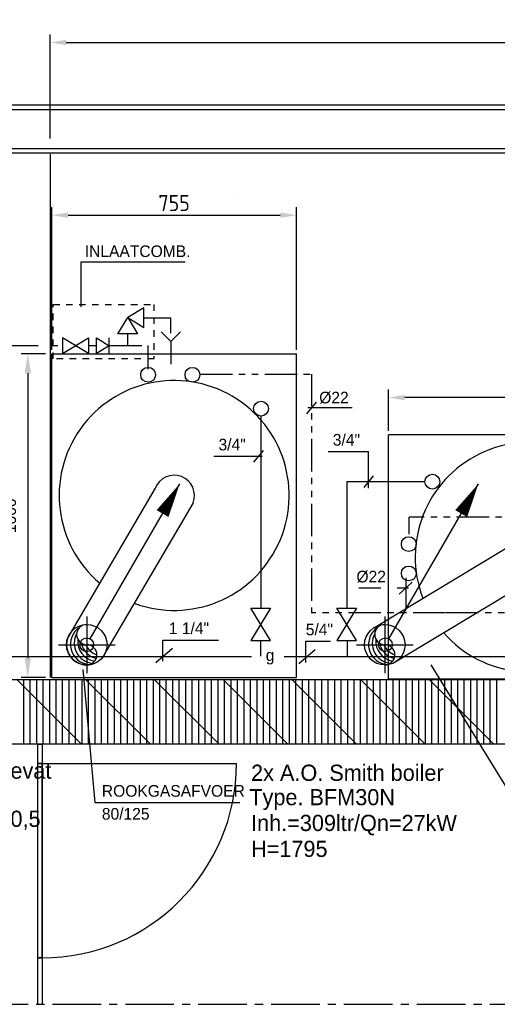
# Model space of a CAD drawing. Extents: x 3798 to 15678, y 462 to 8862.
# Tile 4 of 17: x 8122 to 9597, y 4296 to 7337. Entities that reach past the tile are written whole.
import ezdxf
from ezdxf.enums import TextEntityAlignment as Align

# ---------------------------------------------------------------- set-up
doc = ezdxf.new("R2010")
doc.units = 0
doc.header["$LTSCALE"] = 20
for name, pattern in [('2322109', [10, 5, -2, 1, -2]), ('2322110', [10, 5, -1, 1, -1, 1, -1]), ('2322111', [12, 5, -1, 1, -1, 1, -1, 1, -1]), ('2322134', [45, 40, -5]), ('CENTER2', [11.25, 7.5, -1.25, 1.25, -1.25]), ('CENTER4', [5, 3.125, -0.625, 0.625, -0.625]), ('HIDDEN', [2, 1, -1])]:
    doc.linetypes.add(name, pattern=pattern)
doc.layers.get('0').update_dxf_attribs({"linetype": 'CONTINUOUS'})
doc.layers.get('DEFPOINTS').update_dxf_attribs({"linetype": 'CONTINUOUS'})
for name, color, linetype in [('AL22----_BINNENWAND', 7, 'CONTINUOUS'), ('AL22----_CAMPINGWANDJE', 1, 'CONTINUOUS'), ('AL28----_KONSTRUKTIE', 3, 'CONTINUOUS'), ('AL32----_BINNENKOZ', 7, 'CONTINUOUS'), ('AL32----_DRAAIRICHTING', 1, 'CONTINUOUS'), ('ALXA1---_RASTER50', 12, 'CONTINUOUS'), ('ALXAB---_PREFABBETON', 1, 'CONTINUOUS'), ('WL$1----', 3, 'CONTINUOUS'), ('WL524---', 4, 'CONTINUOUS'), ('WL531---', 4, 'CONTINUOUS'), ('WL532---', 1, 'CONTINUOUS'), ('WL5327--', 4, 'CONTINUOUS'), ('WL541---', 4, 'CONTINUOUS'), ('WL561---', 4, 'CONTINUOUS'), ('WL561---_AANVOER', 4, 'CONTINUOUS'), ('WL570---_HARTLIJN', 7, 'CONTINUOUS'), ('WL570---_TOEVOER', 3, 'CONTINUOUS'), ('WM541---', 1, 'CONTINUOUS'), ('WM570---', 1, 'CONTINUOUS')]:
    doc.layers.add(name, color=color, linetype=linetype)
doc.styles.add('BURO-018', font='BUROFONT.shx', dxfattribs={"height": 36})
doc.styles.add('BURO-025', font='BUROFONT.shx', dxfattribs={"height": 50})
doc.styles.get("Standard").update_dxf_attribs({"font": 'ISOCP'})
doc.dimstyles.new('CEES', dxfattribs={"dimscale": 20, "dimtxt": 3, "dimasz": 3, "dimexe": 1, "dimexo": 1, "dimgap": 1.5, "dimtad": 0, "dimdec": 0, "dimzin": 0, "dimtxsty": 'BURO-018', "dimcen": -3, "dimdle": 1.25, "dimclrd": 1, "dimclre": 1, "dimclrt": 1, "dimazin": 3, "dimtfac": 0.75, "dimtdec": 0, "dimtofl": 0, "dimtmove": 0, "dimatfit": 3, "dimtvp": 1.5, "dimtolj": 1, "dimtzin": 0})
doc.dimstyles.new('ISO-25', dxfattribs={"dimscale": 20, "dimtxt": 2.5, "dimasz": 2.5, "dimexe": 1.25, "dimexo": 0.625, "dimtad": 1, "dimtih": 1, "dimdec": 4, "dimtxsty": 'STANDARD', "dimcen": 2.5, "dimazin": 3, "dimtfac": 1, "dimtdec": 4, "dimtmove": 0, "dimatfit": 3, "dimtvp": 1, "dimtolj": 1, "dimtzin": 0})

# ---------------------------------------------------------------- blocks, each defined once
blk = doc.blocks.new('*D24')
at = {"color": 0, "linetype": 'BYBLOCK'}
for p, q in [((8216.2, 6970.3), (8216.2, 7291.8)), ((11291.2, 6929), (11291.2, 7291.8)), ((8266.2, 7266.8), (11241.2, 7266.8))]:
    blk.add_line(p, q, dxfattribs=at)
for points in [[(8266.2, 7275.2), (8266.2, 7258.5), (8216.2, 7266.8)], [(11241.2, 7275.2), (11241.2, 7258.5), (11291.2, 7266.8)]]:
    blk.add_solid(points, dxfattribs=at)
at = {"layer": 'DEFPOINTS', "color": 0, "linetype": 'BYBLOCK'}
for p in [(11291.2, 7266.8), (8216.2, 6957.8), (11291.2, 6916.5)]:
    blk.add_point(p, dxfattribs=at)
at = {"color": 0, "linetype": 'BYBLOCK', "insert": (9753.7, 7304.3), "char_height": 50, "attachment_point": 5}
blk.add_mtext('\\A1;3075', dxfattribs=at)
blk = doc.blocks.new('LDV1107')
at = {"color": 0, "linetype": 'CONTINUOUS'}
blk.add_line((0.25, 0.433), (6.75, 11.691), dxfattribs=at)
blk.add_lwpolyline([(6.75, 11.691, 0, 1, 0), (5.5, 9.526, 1, 1, 0)], format="xyseb", dxfattribs=at)
blk.add_circle((0, 0), 0.5, dxfattribs=at)
blk = doc.blocks.new('LU-1-KI2')
at = {"color": 0, "linetype": 'CONTINUOUS'}
blk.add_circle((0, 0), 0.5, dxfattribs=at)
for centre, start, end in [((0.098, 0.01), 122.9221, 266.9628), ((0.191, 0.038), 151.6522, 263.7819), ((0.278, 0.084), 174.6069, 260.2716), ((0.354, 0.146), 192.3501, 256.1233), ((0.416, 0.222), 206.1028, 250.6419)]:
    blk.add_arc(centre, 0.5, start, end, dxfattribs=at)
at = {"layer": 'WL570---_HARTLIJN', "linetype": 'CENTER4'}
for p, q in [((0, 0.7), (0, -0.7)), ((-0.7, 0), (0.7, 0))]:
    blk.add_line(p, q, dxfattribs=at)
at = {"layer": 'WL570---_HARTLIJN', "color": 0, "linetype": 'CONTINUOUS'}
for centre, start, end in [((0, 0.25), 90, 270), ((0, -0.25), 270, 90)]:
    blk.add_arc(centre, 0.25, start, end, dxfattribs=at)
blk = doc.blocks.new('3048302')
at = {"color": 0, "linetype": 'CONTINUOUS'}
for p, q in [((-1.5, -2.5), (0, 0)), ((2.5, 1.5), (0, 0)), ((0, 0), (1.5, -2.5)), ((0, 0), (2.5, -1.5)), ((2.5, -1.5), (2.5, 1.5)), ((1.5, -2.5), (-1.5, -2.5))]:
    blk.add_line(p, q, dxfattribs=at)
at = {"color": 0, "linetype": 'CONTINUOUS', "style": 'BURO-018', "flags": 1}
blk.add_attdef('W_ID', (0, 0), '', height=1.8, rotation=90, dxfattribs=at)
blk = doc.blocks.new('3048301')
at = {"color": 0, "linetype": 'CONTINUOUS'}
for p, q in [((-2.5, 1.5), (2.5, -1.5)), ((-2.5, -1.5), (-2.5, 1.5)), ((2.5, 1.5), (-2.5, -1.5)), ((2.5, -1.5), (2.5, 1.5))]:
    blk.add_line(p, q, dxfattribs=at)
at = {"color": 0, "linetype": 'CONTINUOUS', "style": 'BURO-018', "flags": 1}
blk.add_attdef('CV_MATCODE', (0, 0), '', height=1.8, dxfattribs=at)
blk = doc.blocks.new('3048311')
at = {"color": 0, "linetype": 'CONTINUOUS'}
for p, q in [((-2.5, 1.5), (0, 0)), ((-2.5, -1.5), (-2.5, 1.5)), ((0, 0), (-2.5, -1.5)), ((0, -1.5), (0, 1.5))]:
    blk.add_line(p, q, dxfattribs=at)
at = {"color": 0, "linetype": 'CONTINUOUS', "style": 'BURO-018', "flags": 1}
blk.add_attdef('CV_MATCODE', (0, 0), '', height=1.8, dxfattribs=at)
blk = doc.blocks.new('3048505')
at = {"color": 0, "linetype": 'CONTINUOUS'}
for p, q in [((-1.5, 0), (0, -1.5)), ((0, -1.5), (1.5, 0)), ((0, -1.5), (0, -5))]:
    blk.add_line(p, q, dxfattribs=at)
at = {"color": 0, "linetype": 'CONTINUOUS', "style": 'BURO-018', "flags": 1}
blk.add_attdef('W_ID', (0, 0), '', height=1.8, dxfattribs=at)
blk = doc.blocks.new('2322134-1')
at = {"layer": 'WM541---', "color": 0, "style": 'BURO-018'}
for p in [(11091.5, 5870.2), (8895.5, 5559.7), (9795.5, 5559.7)]:
    blk.add_text('g', height=36, rotation=360, dxfattribs=at).set_placement(p, align=Align.MIDDLE)
blk = doc.blocks.new('*D41')
at = {"color": 0, "linetype": 'BYBLOCK'}
for p, q in [((9261.1, 6067.2), (9261.1, 6194.9)), ((10261.1, 6067.2), (10261.1, 6194.9)), ((10211.1, 6169.9), (9311.1, 6169.9))]:
    blk.add_line(p, q, dxfattribs=at)
for points in [[(9311.1, 6178.3), (9311.1, 6161.6), (9261.1, 6169.9)], [(10211.1, 6178.3), (10211.1, 6161.6), (10261.1, 6169.9)]]:
    blk.add_solid(points, dxfattribs=at)
at = {"layer": 'DEFPOINTS', "color": 0, "linetype": 'BYBLOCK'}
for p in [(9261.1, 6169.9), (9261.1, 6054.7), (10261.1, 6054.7)]:
    blk.add_point(p, dxfattribs=at)
at = {"color": 0, "linetype": 'BYBLOCK', "insert": (9761.1, 6207.4), "char_height": 50, "attachment_point": 5}
blk.add_mtext('\\A1;1000', dxfattribs=at)
blk = doc.blocks.new('*D43')
at = {"color": 0, "linetype": 'BYBLOCK'}
for p, q in [((8221.7, 6317.5), (8221.7, 6758.3)), ((8976.7, 6317.5), (8976.7, 6758.3)), ((8271.7, 6733.3), (8926.7, 6733.3))]:
    blk.add_line(p, q, dxfattribs=at)
for points in [[(8271.7, 6741.6), (8271.7, 6725), (8221.7, 6733.3)], [(8926.7, 6741.6), (8926.7, 6725), (8976.7, 6733.3)]]:
    blk.add_solid(points, dxfattribs=at)
at = {"layer": 'DEFPOINTS', "color": 0, "linetype": 'BYBLOCK'}
for p in [(8976.7, 6733.3), (8221.7, 6305), (8976.7, 6305)]:
    blk.add_point(p, dxfattribs=at)
at = {"color": 0, "linetype": 'BYBLOCK', "insert": (8599.2, 6770.8), "char_height": 50, "attachment_point": 5}
blk.add_mtext('\\A1;755', dxfattribs=at)
blk = doc.blocks.new('*D44')
at = {"color": 1, "linetype": 'BYBLOCK'}
for p, q in [((8201.7, 6305), (8127.4, 6305)), ((8147.4, 6245), (8147.4, 5365)), ((8201.7, 5305), (8127.4, 5305))]:
    blk.add_line(p, q, dxfattribs=at)
for points in [[(8137.4, 6245), (8157.4, 6245), (8147.4, 6305)], [(8137.4, 5365), (8157.4, 5365), (8147.4, 5305)]]:
    blk.add_solid(points, dxfattribs=at)
at = {"layer": 'DEFPOINTS', "color": 0, "linetype": 'BYBLOCK'}
for p in [(8221.7, 6305), (8147.4, 5305), (8221.7, 5305)]:
    blk.add_point(p, dxfattribs=at)
at = {"color": 1, "linetype": 'BYBLOCK', "insert": (8093.3, 5805), "char_height": 36, "attachment_point": 5, "rotation": 90, "style": 'BURO-018'}
blk.add_mtext('\\A1;1000', dxfattribs=at)

msp = doc.modelspace()

# ---------------------------------------------------------------- linework, layer by layer
at = {"layer": 'AL22----_BINNENWAND', "color": 8, "linetype": 'CONTINUOUS'}
for p, q in [((4849.98616, 7059.44004), (9790.16353, 7059.44004)), ((4969.98616, 6939.44004), (9790.16353, 6939.44004))]:
    msp.add_line(p, q, dxfattribs=at)
at = {"layer": 'AL22----_BINNENWAND', "color": 8}
for p, q in [((6269.78424, 7074.44004), (9790.16353, 7074.44004)), ((9790.16353, 6924.44004), (6320.54003, 6924.44004)), ((8216.23075, 6921.3299), (8216.23075, 5305.35247)), ((9454.98369, 5099.44004), (9454.98369, 5299.44004)), ((9474.98369, 5099.44004), (9474.98369, 5299.44004)), ((9494.98369, 5099.44004), (9494.98369, 5299.44004)), ((9514.98369, 5099.44004), (9514.98369, 5299.44004)), ((9534.98369, 5099.44004), (9534.98369, 5299.44004)), ((9554.98369, 5099.44004), (9554.98369, 5299.44004)), ((9574.98369, 5099.44004), (9574.98369, 5299.44004)), ((9594.98369, 5099.44004), (9594.98369, 5299.44004))]:
    msp.add_line(p, q, dxfattribs=at)
at = {"layer": 'AL22----_CAMPINGWANDJE', "color": 8}
for p, q in [((8178.48616, 5039.44004), (8178.48616, 5099.44004)), ((8178.48616, 5099.44004), (8191.48616, 5099.44004)), ((8191.48616, 5099.44004), (8191.48616, 5039.44004)), ((8191.48616, 5039.44004), (8178.48616, 5039.44004)), ((8178.48616, 4295.91083), (8178.48616, 4439.44004)), ((8178.48616, 4439.44004), (8191.48616, 4439.44004)), ((8191.48616, 4439.44004), (8191.48616, 4295.91083))]:
    msp.add_line(p, q, dxfattribs=at)
at = {"layer": 'AL28----_KONSTRUKTIE', "color": 8, "linetype": 'CONTINUOUS'}
for p, q in [((6334.98864, 5299.44004), (11434.98369, 5299.44004)), ((11234.98369, 5099.44004), (6934.98616, 5099.44004))]:
    msp.add_line(p, q, dxfattribs=at)
at = {"layer": 'AL32----_BINNENKOZ', "color": 8}
for p, q in [((8178.48616, 4439.44004), (8178.48616, 5039.44004)), ((8178.48616, 5039.44004), (8191.48616, 5039.44004)), ((8191.48616, 5039.44004), (8191.48616, 4439.44004)), ((8191.48616, 4439.44004), (8178.48616, 4439.44004))]:
    msp.add_line(p, q, dxfattribs=at)
at = {"layer": 'AL32----_DRAAIRICHTING', "color": 8}
for p, q in [((8191.48616, 4439.44004), (8191.48616, 5039.44004)), ((8191.48616, 5039.44004), (8791.48616, 5039.44004))]:
    msp.add_line(p, q, dxfattribs=at)
msp.add_arc((8191.48616, 5039.44004), 600, 270, 0, dxfattribs=at)
at = {"layer": 'ALXA1---_RASTER50', "color": 8}
for p, q in [((8134.98369, 5099.44004), (8134.98369, 5299.44004)), ((8154.98369, 5099.44004), (8154.98369, 5299.44004)), ((8174.98369, 5099.44004), (8174.98369, 5299.44004)), ((8194.98369, 5099.44004), (8194.98369, 5299.44004)), ((8214.98369, 5099.44004), (8214.98369, 5299.44004)), ((8234.98369, 5099.44004), (8234.98369, 5299.44004)), ((8254.98369, 5099.44004), (8254.98369, 5299.44004)), ((8274.98369, 5099.44004), (8274.98369, 5299.44004)), ((8294.98369, 5099.44004), (8294.98369, 5299.44004)), ((8314.98369, 5099.44004), (8314.98369, 5299.44004)), ((8334.98369, 5099.44004), (8334.98369, 5299.44004)), ((8354.98369, 5099.44004), (8354.98369, 5299.44004)), ((8374.98369, 5099.44004), (8374.98369, 5299.44004)), ((8394.98369, 5099.44004), (8394.98369, 5299.44004)), ((8414.98369, 5099.44004), (8414.98369, 5299.44004)), ((8434.98369, 5099.44004), (8434.98369, 5299.44004)), ((8454.98369, 5099.44004), (8454.98369, 5299.44004)), ((8474.98369, 5099.44004), (8474.98369, 5299.44004)), ((8494.98369, 5099.44004), (8494.98369, 5299.44004)), ((8514.98369, 5099.44004), (8514.98369, 5299.44004)), ((8534.98369, 5099.44004), (8534.98369, 5299.44004)), ((8554.98369, 5099.44004), (8554.98369, 5299.44004)), ((8574.98369, 5099.44004), (8574.98369, 5299.44004)), ((8594.98369, 5099.44004), (8594.98369, 5299.44004)), ((8614.98369, 5099.44004), (8614.98369, 5299.44004)), ((8634.98369, 5099.44004), (8634.98369, 5299.44004)), ((8654.98369, 5099.44004), (8654.98369, 5299.44004)), ((8674.98369, 5099.44004), (8674.98369, 5299.44004)), ((8694.98369, 5099.44004), (8694.98369, 5299.44004)), ((8714.98369, 5099.44004), (8714.98369, 5299.44004)), ((8734.98369, 5099.44004), (8734.98369, 5299.44004)), ((8754.98369, 5099.44004), (8754.98369, 5299.44004)), ((8774.98369, 5099.44004), (8774.98369, 5299.44004)), ((8794.98369, 5099.44004), (8794.98369, 5299.44004)), ((8814.98369, 5099.44004), (8814.98369, 5299.44004)), ((8834.98369, 5099.44004), (8834.98369, 5299.44004)), ((8854.98369, 5099.44004), (8854.98369, 5299.44004)), ((8874.98369, 5099.44004), (8874.98369, 5299.44004)), ((8894.98369, 5099.44004), (8894.98369, 5299.44004)), ((8914.98369, 5099.44004), (8914.98369, 5299.44004)), ((8934.98369, 5099.44004), (8934.98369, 5299.44004)), ((8954.98369, 5099.44004), (8954.98369, 5299.44004)), ((8974.98369, 5099.44004), (8974.98369, 5299.44004)), ((8994.98369, 5099.44004), (8994.98369, 5299.44004)), ((9014.98369, 5099.44004), (9014.98369, 5299.44004)), ((9034.98369, 5099.44004), (9034.98369, 5299.44004)), ((9054.98369, 5099.44004), (9054.98369, 5299.44004)), ((9074.98369, 5099.44004), (9074.98369, 5299.44004)), ((9094.98369, 5099.44004), (9094.98369, 5299.44004)), ((9114.98369, 5099.44004), (9114.98369, 5299.44004)), ((9134.98369, 5099.44004), (9134.98369, 5299.44004)), ((9154.98369, 5099.44004), (9154.98369, 5299.44004)), ((9174.98369, 5099.44004), (9174.98369, 5299.44004)), ((9194.98369, 5099.44004), (9194.98369, 5299.44004)), ((9214.98369, 5099.44004), (9214.98369, 5299.44004)), ((9234.98369, 5099.44004), (9234.98369, 5299.44004)), ((9254.98369, 5099.44004), (9254.98369, 5299.44004)), ((9274.98369, 5099.44004), (9274.98369, 5299.44004)), ((9294.98369, 5099.44004), (9294.98369, 5299.44004)), ((9314.98369, 5099.44004), (9314.98369, 5299.44004)), ((9334.98369, 5099.44004), (9334.98369, 5299.44004)), ((9354.98369, 5099.44004), (9354.98369, 5299.44004)), ((9374.98369, 5099.44004), (9374.98369, 5299.44004)), ((9394.98369, 5099.44004), (9394.98369, 5299.44004)), ((9414.98369, 5099.44004), (9414.98369, 5299.44004)), ((9434.98369, 5099.44004), (9434.98369, 5299.44004))]:
    msp.add_line(p, q, dxfattribs=at)
at = {"layer": 'ALXAB---_PREFABBETON', "color": 8}
for p, q in [((8313.66582, 5099.44004), (8113.66582, 5299.44004)), ((8525.79786, 5099.44004), (8325.79786, 5299.44004)), ((8737.92989, 5099.44004), (8537.92989, 5299.44004)), ((8950.06192, 5099.44004), (8750.06192, 5299.44004)), ((9162.19396, 5099.44004), (8962.19396, 5299.44004)), ((9374.32599, 5099.44004), (9174.32599, 5299.44004)), ((9586.45803, 5099.44004), (9386.45803, 5299.44004))]:
    msp.add_line(p, q, dxfattribs=at)
at = {"layer": 'DEFPOINTS', "color": 0, "linetype": 'BYBLOCK'}
msp.add_point((8128.64366, 6724.44004), dxfattribs=at)
at = {"layer": 'WL524---', "color": 8, "linetype": 'CENTER2'}
msp.add_line((4623.54392, 4295.91083), (11733.32121, 4295.91083), dxfattribs=at)
at = {"layer": 'WL531---', "linetype": '2322109'}
for p, q in [((8505.8207, 6416.62725), (8588.25103, 6416.62725)), ((8588.25103, 6416.62725), (8588.25103, 6368.65323)), ((8079.67648, 6330.52366), (8253.99918, 6330.52366)), ((8333.91363, 6330.52366), (8359.03192, 6330.52366)), ((8399.39189, 6330.52366), (8518.29314, 6330.52366)), ((8518.29314, 6330.52366), (8518.29314, 6257.74257))]:
    msp.add_line(p, q, dxfattribs=at)
at = {"layer": 'WL532---'}
msp.add_line((8797.79312, 6796.13973), (8797.79312, 6796.13973), dxfattribs=at)
at = {"layer": 'WL532---', "color": 4, "linetype": '2322110'}
for p, q in [((8678.87117, 6242.01638), (9022.87964, 6242.01638)), ((9022.87964, 6242.01638), (9022.87964, 5505.21374)), ((10571.21467, 5800.88346), (9325.15877, 5800.88346)), ((9325.15877, 5748.0064), (9325.15877, 5800.88346)), ((9314.41114, 5613.31251), (9314.41114, 5505.21374)), ((9437.00207, 5505.21374), (9022.87964, 5505.21374))]:
    msp.add_line(p, q, dxfattribs=at)
at = {"layer": 'WL532---', "color": 1}
msp.add_line((9199.23871, 5889.98806), (9199.23871, 6003.333), dxfattribs=at)
for centre in [(8518.9389, 6240.29936), (8655.68612, 6240.29936), (8867.41061, 6135.80331), (9396.32539, 5910.18101), (9323.50857, 5717.31042), (9323.50857, 5626.75207)]:
    msp.add_circle(centre, 22.86558, dxfattribs=at)
at = {"layer": 'WL5327--', "color": 4, "linetype": '2322111'}
msp.add_line((9779.03577, 5505.21374), (9394.41114, 5505.21374), dxfattribs=at)
at = {"layer": 'WL541---'}
msp.add_line((8454.885, 6366.36122), (8454.885, 6330.09668), dxfattribs=at)
at = {"layer": 'WL541---', "color": 3}
for p, q in [((8221.72338, 6305.00914), (8976.72338, 6305.00914)), ((8221.72338, 5305.00914), (8221.72338, 6305.00914)), ((8976.72338, 5305.00914), (8976.72338, 6305.00914)), ((10261.05679, 6054.71467), (9261.05679, 6054.71467)), ((9261.05679, 5299.71467), (9261.05679, 6054.71467)), ((8540.98614, 5890.32266), (8271.2517, 5429.26367)), ((8657.46062, 5844.9498), (8387.72618, 5383.89081)), ((8221.72338, 5305.00914), (8976.72338, 5305.00914)), ((10261.05679, 5299.71467), (9261.05679, 5299.71467))]:
    msp.add_line(p, q, dxfattribs=at)
at = {"layer": 'WL541---', "color": 3, "linetype": '2322134'}
for p, q in [((8866.41792, 6113.16678), (8866.41792, 5519.2584)), ((9131.93501, 5909.58589), (9131.93501, 5519.2584)), ((9374.48294, 5909.58589), (9131.93501, 5909.58589)), ((8865.79853, 5419.2584), (8865.79853, 5371.00349)), ((9133.19164, 5419.2584), (9133.19164, 5371.00349)), ((10638.49974, 5368.88317), (8052.59726, 5368.88317))]:
    msp.add_line(p, q, dxfattribs=at)
at = {"layer": 'WL541---', "color": 3}
msp.add_circle((9249.57522, 5406.57724), 62.5, dxfattribs=at)
for centre, start, end in [((8599.22338, 5867.63623), 338.71650539, 158.71650539), ((8329.48894, 5406.57724), 158.71650539, 338.71650539)]:
    msp.add_arc(centre, 62.5, start, end, dxfattribs=at)
at = {"layer": 'WL561---', "color": 8, "linetype": 'HIDDEN'}
for p, q in [((8225.89402, 6457.79582), (8536.50224, 6457.79582)), ((8225.89402, 6289.32883), (8225.89402, 6457.79582)), ((8536.50224, 6457.79582), (8536.50224, 6289.32883)), ((8536.50224, 6289.32883), (8225.89402, 6289.32883))]:
    msp.add_line(p, q, dxfattribs=at)
at = {"layer": 'WL561---', "color": 1}
for p, q in [((9009.31877, 6119.6517), (9038.44555, 6156.04244)), ((8845.48043, 5970.44972), (8874.60721, 6006.84045)), ((9074.49066, 6003.333), (9199.23871, 6003.333)), ((8721.69181, 5988.64509), (8870.96633, 5988.64509)), ((9185.82969, 5891.81118), (9214.95647, 5928.20191)), ((9293.64134, 5563.07486), (9333.69078, 5599.4654)), ((8564.69923, 5355.65967), (8564.69923, 5421.16288)), ((8564.69923, 5421.16288), (8735.81905, 5421.16288)), ((9005.81204, 5351.91147), (9005.81204, 5417.41468)), ((9005.81204, 5417.41468), (9082.00486, 5417.41468)), ((8542.85393, 5352.02044), (8593.82573, 5395.68944)), ((8983.96674, 5348.27224), (9034.93854, 5391.94124)), ((8317.79534, 5330.1743), (8354.20389, 4918.95948)), ((9391.84548, 5344.73064), (9719.52187, 4809.78747)), ((8354.20389, 4918.95948), (8802.02802, 4918.95948))]:
    msp.add_line(p, q, dxfattribs=at)
at = {"layer": 'WL570---_HARTLIJN', "color": 1, "linetype": 'CONTINUOUS'}
for p, q in [((8312.36649, 6589.42993), (8632.76112, 6589.42993)), ((8312.36649, 6450.00032), (8312.36649, 6589.42993)), ((9149.2409, 6138.10011), (9012.30409, 6138.0478)), ((9237.62496, 5581.27023), (9169.85244, 5581.27023)), ((9322.76813, 5581.27023), (9287.4234, 5581.27023))]:
    msp.add_line(p, q, dxfattribs=at)
at = {"layer": 'WL570---_TOEVOER', "color": 3}
for p, q in [((9217.30315, 5460.10073), (9666.15764, 5730.73816)), ((9730.70177, 5623.69118), (9281.84728, 5353.05375))]:
    msp.add_line(p, q, dxfattribs=at)
at = {"layer": 'WM570---', "color": 3}
for centre, start, end in [((8599.22338, 5867.63623), 249.68370619, 229.65826047), ((9698.42971, 5677.21467), 221.22807026, 200.94779765)]:
    msp.add_arc(centre, 355, start, end, dxfattribs=at)

# ---------------------------------------------------------------- block references
at = {"layer": 'WL$1----', "color": 2}
for name, p, xscale, yscale, zscale, rotation in [('3048302', (8455.78225, 6416.79981), -20, 20, 20, 90), ('3048301', (8294.41633, 6330.24888), 16, 16, 16, 180)]:
    msp.add_blockref(name, p, dxfattribs=dict(at, xscale=xscale, yscale=yscale, zscale=zscale, rotation=rotation))
at = {"layer": 'WL$1----', "xscale": -20, "yscale": 20, "zscale": 20}
msp.add_blockref('3048505', (8588.86947, 6373.22882), dxfattribs=at)
at = {"layer": 'WL541---', "color": 2, "xscale": 20, "yscale": 20, "zscale": 20, "rotation": 270}
for p in [(8866.41792, 5469.2584), (9131.93501, 5469.2584)]:
    msp.add_blockref('3048301', p, dxfattribs=at)
at = {"layer": 'WL561---', "color": 2, "xscale": 16, "yscale": 16, "zscale": 16}
msp.add_blockref('3048311', (8399.03495, 6330.24888), dxfattribs=at)
at = {"layer": 'WL561---_AANVOER', "color": 2, "xscale": 42.525, "yscale": 42.525, "zscale": 42.525}
for p in [(8329.48894, 5406.57724), (9251.45943, 5406.57724)]:
    msp.add_blockref('LDV1107', p, dxfattribs=at)
at = {"layer": 'WL570---_TOEVOER', "color": 3, "linetype": 'CONTINUOUS', "xscale": 125, "yscale": 125, "zscale": 125}
for p in [(8329.48894, 5406.57724), (9249.57522, 5406.57724)]:
    msp.add_blockref('LU-1-KI2', p, dxfattribs=at)
at = {"layer": 'WM541---', "color": 1}
msp.add_blockref('2322134-1', (0, -190.78692), dxfattribs=at)

# ---------------------------------------------------------------- texts
at = {"layer": 'WL561---', "color": 1, "style": 'BURO-018'}
for s, p in [('INLAATCOMB.', (8323.28914, 6603.98627)), ('3/4"', (9089.05363, 6021.52837)), ('3/4"', (8736.25478, 6006.84045)), ('1 1/4"', (8582.90336, 5439.35806)), ('5/4"', (9005.54841, 5435.60985)), ('ROOKGASAFVOER', (8376.04919, 4937.15465)), ('80/125', (8376.04919, 4866.23755))]:
    msp.add_text(s, height=36, dxfattribs=at).set_placement(p)
at = {"layer": 'WL561---', "color": 2, "style": 'BURO-025'}
for s, p in [('Expansievat', (7856.05134, 4992.67586)), ('type 50/0,5', (7856.05134, 4843.91107))]:
    msp.add_text(s, height=50, dxfattribs=at).set_placement(p)
at = {"layer": 'WL570---_TOEVOER', "color": 1, "style": 'BURO-018'}
for p in [(9047.04017, 6152.0424), (9162.03858, 5599.13167)]:
    msp.add_text('%%c22', height=36, dxfattribs=at).set_placement(p)
at = {"layer": 'WL570---_TOEVOER', "color": 2, "style": 'BURO-025'}
for s, p in [('2x A.O. Smith boiler', (8836.66215, 4986.14067)), ('Type. BFM30N', (8831.32772, 4910.73669)), ('Inh.=309ltr/Qn=27kW', (8836.66215, 4831.12471)), ('H=1795', (8836.66215, 4751.06516))]:
    msp.add_text(s, height=50, dxfattribs=at).set_placement(p)

# ---------------------------------------------------------------- dimensions: what is measured, and where the dimension line sits
at = {"layer": 'WL532---', "color": 1}
for base, p1, p2, picture, middle in [((8976.72338, 6733.28541), (8221.72338, 6305.00914), (8976.72338, 6305.00914), '*D43', (8599.22338, 6770.78541)), ((9261.05679, 6169.94964), (10261.05679, 6054.71467), (9261.05679, 6054.71467), '*D41', (9761.05679, 6207.44964))]:
    dim = msp.add_linear_dim(base=base, p1=p1, p2=p2, dimstyle='ISO-25', override={"dimscale": 20}, dxfattribs=at)
    dim.commit()
    dim.dimension.update_dxf_attribs({"geometry": picture, "text_midpoint": middle})
dim = msp.add_linear_dim(base=(8147.37044, 5305.00914), p1=(8221.72338, 6305.00914), p2=(8221.72338, 5305.00914), angle=90, dimstyle='CEES', dxfattribs=at)
dim.commit()
dim.dimension.update_dxf_attribs({"geometry": '*D44', "text_midpoint": (8093.34682, 5805.00914)})
at = {"layer": 'WL541---', "color": 1}
dim = msp.add_linear_dim(base=(11291.23075, 7266.83738), p1=(8216.23075, 6957.78773), p2=(11291.23075, 6916.45569), dimstyle='ISO-25', override={"dimscale": 20}, dxfattribs=at)
dim.commit()
dim.dimension.update_dxf_attribs({"geometry": '*D24', "text_midpoint": (9753.73075, 7304.33738)})

doc.saveas('drawing.dxf')
